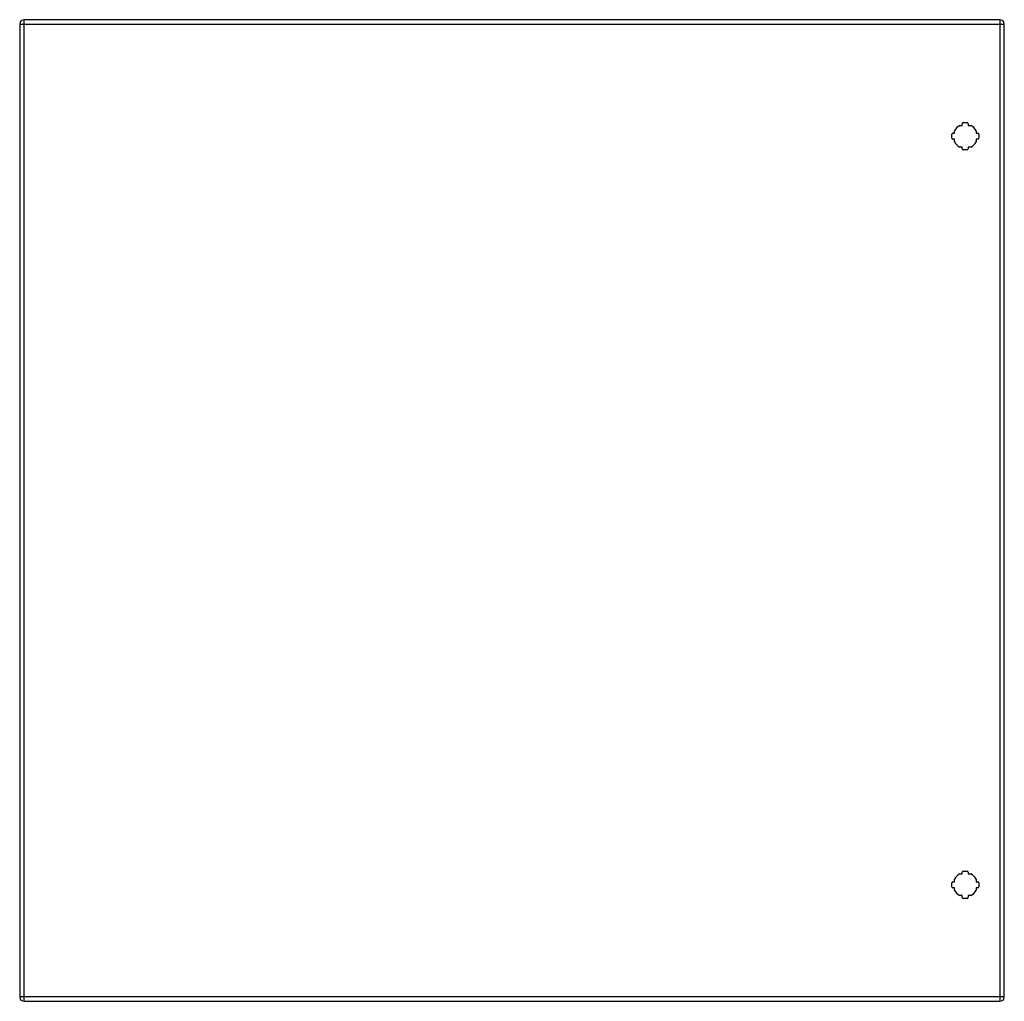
# Model space of a CAD drawing. Header units: inches. Extents: x 34 to 69.9, y 9.5 to 45.3.
import ezdxf

# ---------------------------------------------------------------- set-up
doc = ezdxf.new("R2010")
doc.units = ezdxf.units.IN
doc.header["$MEASUREMENT"] = 0
doc.layers.add('Visible Edges(ANSI)', color=7, linetype='Continuous', lineweight=25)
doc.layers.add('Visible Tangent Edges(ANSI)', color=7, linetype='Continuous', lineweight=25)

msp = doc.modelspace()

# ---------------------------------------------------------------- linework, layer by layer
at = {"layer": 'Visible Edges(ANSI)'}
for p, q in [((69.767, 45.303), (34.171, 45.303)), ((34.01, 45.142), (34.01, 9.661)), ((69.928, 9.661), (69.928, 45.142)), ((68.304, 41.449), (68.394, 41.449)), ((68.394, 41.449), (68.394, 41.509)), ((68.433, 41.548), (68.574, 41.548)), ((68.614, 41.509), (68.614, 41.449)), ((68.614, 41.449), (68.703, 41.449)), ((68.009, 40.982), (68.009, 41.124)), ((68.048, 41.163), (68.108, 41.163)), ((68.108, 41.163), (68.108, 41.252)), ((68.899, 41.252), (68.899, 41.163)), ((68.899, 41.163), (68.959, 41.163)), ((68.999, 41.124), (68.999, 40.982)), ((68.108, 40.943), (68.048, 40.943)), ((68.108, 40.854), (68.108, 40.943)), ((68.394, 40.657), (68.304, 40.657)), ((68.394, 40.597), (68.394, 40.657)), ((68.703, 40.657), (68.614, 40.657)), ((68.614, 40.657), (68.614, 40.597)), ((68.959, 40.943), (68.899, 40.943)), ((68.899, 40.943), (68.899, 40.854)), ((68.574, 40.558), (68.433, 40.558)), ((68.304, 14.146), (68.394, 14.146)), ((68.394, 14.146), (68.394, 14.206)), ((68.433, 14.245), (68.574, 14.245)), ((68.614, 14.206), (68.614, 14.146)), ((68.614, 14.146), (68.703, 14.146)), ((68.009, 13.679), (68.009, 13.821)), ((68.048, 13.86), (68.108, 13.86)), ((68.108, 13.86), (68.108, 13.949)), ((68.899, 13.949), (68.899, 13.86)), ((68.899, 13.86), (68.959, 13.86)), ((68.999, 13.821), (68.999, 13.679)), ((68.108, 13.64), (68.048, 13.64)), ((68.108, 13.551), (68.108, 13.64)), ((68.394, 13.354), (68.304, 13.354)), ((68.394, 13.294), (68.394, 13.354)), ((68.703, 13.354), (68.614, 13.354)), ((68.614, 13.354), (68.614, 13.294)), ((68.959, 13.64), (68.899, 13.64)), ((68.899, 13.64), (68.899, 13.551)), ((68.574, 13.255), (68.433, 13.255)), ((34.171, 9.5), (69.767, 9.5))]:
    msp.add_line(p, q, dxfattribs=at)
for centre, radius, start, end in [((34.171, 45.142), 0.161, 90, 180), ((69.767, 45.142), 0.161, 0, 90), ((68.504, 41.053), 0.443, 116.7049, 153.2951), ((68.433, 41.509), 0.0394, 90, 180), ((68.574, 41.509), 0.0394, 0, 90), ((68.504, 41.053), 0.443, 26.7049, 63.2951), ((68.048, 41.124), 0.0394, 90, 180), ((68.048, 40.982), 0.0394, 180, 270), ((68.959, 41.124), 0.0394, 0, 90), ((68.959, 40.982), 0.0394, 270, 0), ((68.504, 41.053), 0.443, 206.7049, 243.2951), ((68.433, 40.597), 0.0394, 180, 270), ((68.574, 40.597), 0.0394, 270, 0), ((68.504, 41.053), 0.443, 296.7049, 333.2951), ((68.504, 13.75), 0.443, 116.7049, 153.2951), ((68.433, 14.206), 0.0394, 90, 180), ((68.574, 14.206), 0.0394, 0, 90), ((68.504, 13.75), 0.443, 26.7049, 63.2951), ((68.048, 13.821), 0.0394, 90, 180), ((68.048, 13.679), 0.0394, 180, 270), ((68.959, 13.821), 0.0394, 0, 90), ((68.959, 13.679), 0.0394, 270, 0), ((68.504, 13.75), 0.443, 206.7049, 243.2951), ((68.433, 13.294), 0.0394, 180, 270), ((68.574, 13.294), 0.0394, 270, 0), ((68.504, 13.75), 0.443, 296.7049, 333.2951), ((34.171, 9.661), 0.161, 180, 270), ((69.767, 9.661), 0.161, 270, 0)]:
    msp.add_arc(centre, radius, start, end, dxfattribs=at)
at = {"layer": 'Visible Tangent Edges(ANSI)'}
for p, q in [((34.171, 45.142), (34.171, 45.303)), ((69.767, 45.303), (69.767, 45.142)), ((34.01, 45.142), (34.171, 45.142)), ((34.171, 45.142), (69.767, 45.142)), ((34.171, 9.661), (34.171, 45.142)), ((69.767, 45.142), (69.928, 45.142)), ((69.767, 45.142), (69.767, 9.661)), ((34.171, 9.661), (34.01, 9.661)), ((34.171, 9.5), (34.171, 9.661)), ((69.767, 9.661), (34.171, 9.661)), ((69.767, 9.661), (69.767, 9.5)), ((69.928, 9.661), (69.767, 9.661))]:
    msp.add_line(p, q, dxfattribs=at)

doc.saveas('drawing.dxf')
